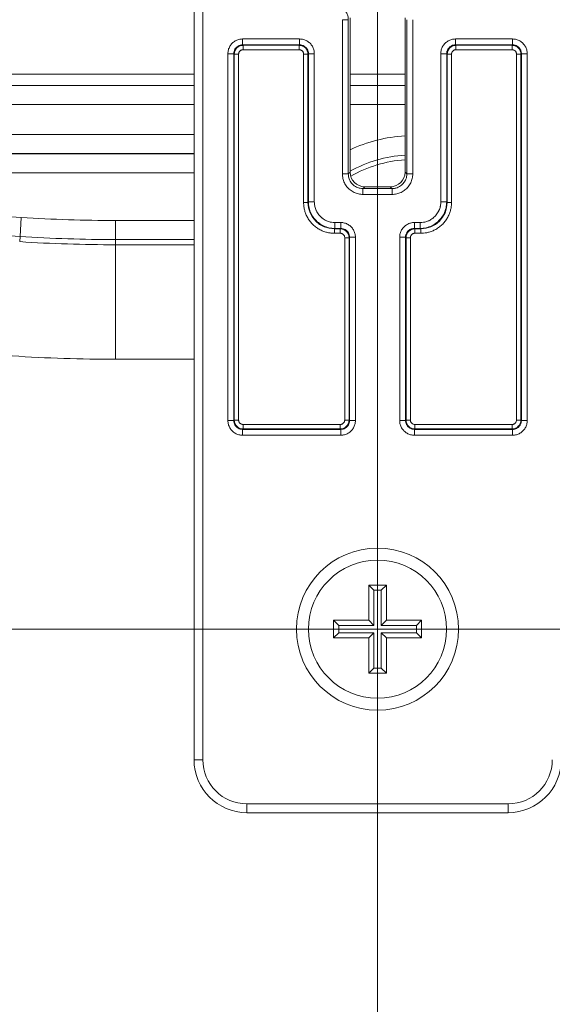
# Model space of a CAD drawing. Header units: inches. Extents: x 0.3 to 84.8, y 1.5 to 53.5.
# Tile 90 of 107: x 73.5 to 75.3, y 28.9 to 32.2. Entities that reach past the tile are written whole.
import ezdxf

# ---------------------------------------------------------------- set-up
doc = ezdxf.new("R2010")
doc.units = ezdxf.units.IN
doc.header["$LTSCALE"] = 2.5
doc.header["$MEASUREMENT"] = 0
doc.linetypes.add('CHAIN', pattern=[0.7087, 0.4724, -0.0591, 0.1181, -0.0591])
for name, color, linetype, lineweight in [('Center Mark (ANSI)', 7, 'Continuous', 9), ('Dimension (ANSI)', 7, 'Continuous', 9), ('Visible (ANSI)', 7, 'Continuous', 18), ('Visible Narrow (ANSI)', 7, 'Continuous', 5)]:
    doc.layers.add(name, color=color, linetype=linetype, lineweight=lineweight)
doc.styles.add('Note Text (ANSI)', font='arial.ttf')
doc.dimstyles.new('.XX', dxfattribs={"dimscale": 2.5, "dimtxt": 0.095, "dimasz": 0.125, "dimexe": 0.1875, "dimexo": 0.0625, "dimgap": 0.0625, "dimtad": 0, "dimtih": 1, "dimtoh": 1, "dimrnd": 1e-08, "dimzin": 0, "dimdsep": 46, "dimtxsty": 'Note Text (ANSI)', "dimblk": 'Filled-1', "dimcen": 0.09, "dimdle": 0.45, "dimclrd": 256, "dimclre": 256, "dimclrt": 256, "dimadec": 0, "dimazin": 1, "dimtfac": 1.263158, "dimtofl": 0, "dimtmove": 0, "dimatfit": 3, "dimfxl": 1, "dimtolj": 1, "dimtzin": 4, "dimlwd": -1, "dimlwe": -1, "dimarcsym": 0})

# ---------------------------------------------------------------- blocks, each defined once
blk = doc.blocks.new('Filled-1')
at = {"color": 0}
for p, q in [((0, 0), (-1, 0.25)), ((-1, 0.25), (-1, -0.25)), ((-1, 0), (0, 0)), ((-1, -0.25), (0, 0))]:
    blk.add_line(p, q, dxfattribs=at)
at = {"color": 0, "flags": 128}
blk.add_lwpolyline([(-1, -0.25), (0, 0), (-1, 0.25), (-1, -0.25)], dxfattribs=at)
at = {"color": 0}
blk.add_solid([(-1, -0.25), (0, 0), (-1, 0.25), (-1, -0.25)], dxfattribs=at)
blk = doc.blocks.new('*D51')
at = {"layer": 'Defpoints', "color": 0, "transparency": 16777216}
for p in [(69.1069, 30.1656), (69.1069, 22.5406), (78.5675, 22.5406)]:
    blk.add_point(p, dxfattribs=at)
at = {"layer": 'Dimension (ANSI)', "transparency": 16777216}
for p, q in [((69.2632, 30.1656), (79.0362, 30.1656)), ((78.5675, 29.8531), (78.5675, 26.6307)), ((78.5675, 22.8531), (78.5675, 26.0755)), ((69.2632, 22.5406), (79.0362, 22.5406))]:
    blk.add_line(p, q, dxfattribs=at)
at = {"layer": 'Dimension (ANSI)', "transparency": 16777216, "xscale": 0.3125, "yscale": 0.3125, "zscale": 0.3125}
for p, rotation in [((78.5675, 30.1656), 90), ((78.5675, 22.5406), 270)]:
    blk.add_blockref('Filled-1', p, dxfattribs=dict(at, rotation=rotation))
at = {"layer": 'Dimension (ANSI)', "transparency": 16777216, "insert": (78.26, 26.4744), "char_height": 0.2375, "attachment_point": 1, "style": 'Note Text (ANSI)'}
blk.add_mtext('\\A1;7.63', dxfattribs=at)
blk = doc.blocks.new('*D52')
at = {"layer": 'Defpoints', "color": 0, "transparency": 16777216}
for p in [(74.7319, 33.6459), (69.1069, 20.0209), (74.7319, 20.0209)]:
    blk.add_point(p, dxfattribs=at)
at = {"layer": 'Dimension (ANSI)', "transparency": 16777216}
for p, q in [((69.1069, 20.1772), (69.1069, 34.1147)), ((74.7319, 20.1772), (74.7319, 34.1147)), ((69.4194, 33.6459), (71.4547, 33.6459)), ((74.4194, 33.6459), (72.3841, 33.6459))]:
    blk.add_line(p, q, dxfattribs=at)
at = {"layer": 'Dimension (ANSI)', "transparency": 16777216, "xscale": 0.3125, "yscale": 0.3125, "zscale": 0.3125, "rotation": 180}
blk.add_blockref('Filled-1', (69.1069, 33.6459), dxfattribs=at)
at = {"layer": 'Dimension (ANSI)', "transparency": 16777216, "xscale": 0.3125, "yscale": 0.3125, "zscale": 0.3125}
blk.add_blockref('Filled-1', (74.7319, 33.6459), dxfattribs=at)
at = {"layer": 'Dimension (ANSI)', "transparency": 16777216, "insert": (71.611, 33.7672), "char_height": 0.2375, "attachment_point": 1, "style": 'Note Text (ANSI)'}
blk.add_mtext('\\A1;5.63', dxfattribs=at)
blk = doc.blocks.new('*D53')
at = {"layer": 'Defpoints', "color": 0, "transparency": 16777216}
for p in [(68.6073, 32.3656), (68.6073, 20.3406), (80.6698, 20.3406)]:
    blk.add_point(p, dxfattribs=at)
at = {"layer": 'Dimension (ANSI)', "transparency": 16777216}
for p, q in [((68.7635, 32.3656), (81.1385, 32.3656)), ((80.6698, 32.0531), (80.6698, 28.0394)), ((80.6698, 20.6531), (80.6698, 27.4842)), ((68.7635, 20.3406), (81.1385, 20.3406))]:
    blk.add_line(p, q, dxfattribs=at)
at = {"layer": 'Dimension (ANSI)', "transparency": 16777216, "xscale": 0.3125, "yscale": 0.3125, "zscale": 0.3125}
for p, rotation in [((80.6698, 32.3656), 90), ((80.6698, 20.3406), 270)]:
    blk.add_blockref('Filled-1', p, dxfattribs=dict(at, rotation=rotation))
at = {"layer": 'Dimension (ANSI)', "transparency": 16777216, "insert": (80.2802, 27.8831), "char_height": 0.2375, "attachment_point": 1, "style": 'Note Text (ANSI)'}
blk.add_mtext('\\A1;12.03', dxfattribs=at)

msp = doc.modelspace()

# ---------------------------------------------------------------- linework, layer by layer
at = {"layer": 'Center Mark (ANSI)', "linetype": 'CHAIN', "ltscale": 0.219338}
for p, q in [((74.7319, 30.6593), (74.7319, 29.6718)), ((75.2257, 30.1656), (74.2382, 30.1656))]:
    msp.add_line(p, q, dxfattribs=at)
at = {"layer": 'Visible (ANSI)'}
for p, q in [((74.1069, 32.6106), (74.1069, 29.7206)), ((74.6385, 31.7221), (74.6385, 32.2471)), ((74.8254, 32.2471), (74.8254, 31.7221)), ((69.7319, 32.0556), (74.1069, 32.0556)), ((74.6385, 32.0556), (74.8254, 32.0556)), ((74.7754, 31.6721), (74.6885, 31.6721)), ((74.7019, 30.3156), (74.7619, 30.3156)), ((74.7019, 30.1956), (74.7019, 30.3156)), ((74.7019, 30.3156), (74.7196, 30.2979)), ((74.7443, 30.2979), (74.7619, 30.3156)), ((74.7619, 30.3156), (74.7619, 30.1956)), ((74.7196, 30.2979), (74.7196, 30.1779)), ((74.7443, 30.2979), (74.7196, 30.2979)), ((74.7443, 30.1779), (74.7443, 30.2979)), ((74.5819, 30.1356), (74.5819, 30.1956)), ((74.5819, 30.1956), (74.7019, 30.1956)), ((74.5996, 30.1779), (74.5819, 30.1956)), ((74.7196, 30.1779), (74.5996, 30.1779)), ((74.5996, 30.1532), (74.5996, 30.1779)), ((74.7196, 30.1779), (74.7019, 30.1956)), ((74.7619, 30.1956), (74.7443, 30.1779)), ((74.8643, 30.1779), (74.7443, 30.1779)), ((74.7619, 30.1956), (74.8819, 30.1956)), ((74.8819, 30.1956), (74.8643, 30.1779)), ((74.8643, 30.1779), (74.8643, 30.1532)), ((74.8819, 30.1956), (74.8819, 30.1356)), ((74.5819, 30.1356), (74.5996, 30.1532)), ((74.5996, 30.1532), (74.7196, 30.1532)), ((74.7196, 30.1532), (74.7019, 30.1356)), ((74.7196, 30.1532), (74.7196, 30.0332)), ((74.7443, 30.0332), (74.7443, 30.1532)), ((74.7443, 30.1532), (74.7619, 30.1356)), ((74.7443, 30.1532), (74.8643, 30.1532)), ((74.8643, 30.1532), (74.8819, 30.1356)), ((74.7019, 30.1356), (74.5819, 30.1356)), ((74.7019, 30.0156), (74.7019, 30.1356)), ((74.8819, 30.1356), (74.7619, 30.1356)), ((74.7619, 30.1356), (74.7619, 30.0156)), ((74.7196, 30.0332), (74.7019, 30.0156)), ((74.7619, 30.0156), (74.7019, 30.0156)), ((74.7443, 30.0332), (74.7196, 30.0332)), ((74.7619, 30.0156), (74.7443, 30.0332)), ((74.2869, 29.5406), (75.1769, 29.5406))]:
    msp.add_line(p, q, dxfattribs=at)
for radius in [0.2759, 0.235]:
    msp.add_circle((74.7319, 30.1656), radius, dxfattribs=at)
for centre, start, end in [((74.2869, 29.7206), 180, 270), ((75.1769, 29.7206), 270, 0)]:
    msp.add_arc(centre, 0.18, start, end, dxfattribs=at)
for centre, major_axis in [((74.6885, 31.7221), (-0.0354, -0.0354)), ((74.7754, 31.7221), (0.0354, -0.0354))]:
    msp.add_ellipse(centre, major_axis=major_axis, ratio=0.999695, start_param=5.497939, end_param=7.068431, dxfattribs=at)
at = {"layer": 'Visible Narrow (ANSI)'}
for p, q in [((74.1369, 32.6106), (74.1369, 29.7206)), ((74.6123, 31.7159), (74.6123, 32.2409)), ((74.6323, 32.2409), (74.6123, 32.2409)), ((74.6323, 31.7159), (74.6323, 32.2409)), ((74.8316, 32.2409), (74.8316, 31.7159)), ((74.8516, 32.2409), (74.8516, 31.7159)), ((74.2723, 32.1752), (74.4666, 32.1752)), ((74.2723, 32.1552), (74.2723, 32.1752)), ((74.2723, 32.1552), (74.4666, 32.1552)), ((74.2723, 32.1552), (74.2738, 32.1536)), ((74.4666, 32.1552), (74.465, 32.1536)), ((74.4666, 32.1552), (74.4666, 32.1752)), ((74.9973, 32.1752), (75.1916, 32.1752)), ((74.9973, 32.1552), (74.9973, 32.1752)), ((74.9973, 32.1552), (75.1916, 32.1552)), ((74.9988, 32.1536), (74.9973, 32.1552)), ((75.19, 32.1536), (75.1916, 32.1552)), ((75.1916, 32.1552), (75.1916, 32.1752)), ((74.2223, 30.8759), (74.2223, 32.1252)), ((74.2423, 32.1252), (74.2223, 32.1252)), ((74.2423, 30.8759), (74.2423, 32.1252)), ((74.2423, 32.1252), (74.2439, 32.1236)), ((74.2439, 30.8775), (74.2439, 32.1236)), ((74.2589, 32.1236), (74.2439, 32.1236)), ((74.2589, 30.8775), (74.2589, 32.1236)), ((74.2738, 32.1536), (74.465, 32.1536)), ((74.2738, 32.1386), (74.2738, 32.1536)), ((74.2738, 32.1386), (74.465, 32.1386)), ((74.465, 32.1386), (74.465, 32.1536)), ((74.48, 32.1236), (74.495, 32.1236)), ((74.48, 32.1236), (74.48, 31.6186)), ((74.4966, 32.1252), (74.495, 32.1236)), ((74.495, 32.1236), (74.495, 31.6186)), ((74.4966, 32.1252), (74.5166, 32.1252)), ((74.4966, 32.1252), (74.4966, 31.6202)), ((74.5166, 32.1252), (74.5166, 31.6202)), ((74.9473, 31.6202), (74.9473, 32.1252)), ((74.9673, 32.1252), (74.9473, 32.1252)), ((74.9673, 31.6202), (74.9673, 32.1252)), ((74.9689, 32.1236), (74.9673, 32.1252)), ((74.9689, 31.6186), (74.9689, 32.1236)), ((74.9839, 32.1236), (74.9689, 32.1236)), ((74.9839, 31.6186), (74.9839, 32.1236)), ((74.9988, 32.1536), (75.19, 32.1536)), ((74.9988, 32.1386), (74.9988, 32.1536)), ((74.9988, 32.1386), (75.19, 32.1386)), ((75.19, 32.1386), (75.19, 32.1536)), ((75.205, 32.1236), (75.205, 30.8775)), ((75.205, 32.1236), (75.22, 32.1236)), ((75.22, 32.1236), (75.2216, 32.1252)), ((75.22, 32.1236), (75.22, 30.8775)), ((75.2216, 32.1252), (75.2416, 32.1252)), ((75.2216, 32.1252), (75.2216, 30.8759)), ((75.2416, 32.1252), (75.2416, 30.8759)), ((69.7319, 32.017), (74.1069, 32.017)), ((74.6385, 32.017), (74.8254, 32.017)), ((69.7319, 31.9523), (74.1069, 31.9523)), ((74.6385, 31.9523), (74.8254, 31.9523)), ((74.1069, 31.85), (69.7319, 31.85)), ((74.1069, 31.785), (69.7319, 31.785)), ((69.7319, 31.784), (74.1069, 31.784)), ((69.7319, 31.719), (74.1069, 31.719)), ((74.6385, 31.7221), (74.6323, 31.7159)), ((74.8254, 31.7221), (74.8316, 31.7159)), ((74.6323, 31.7159), (74.6123, 31.7159)), ((74.6126, 31.7091), (74.6126, 31.7091)), ((74.8316, 31.7159), (74.8516, 31.7159)), ((74.6885, 31.6721), (74.6823, 31.6659)), ((74.7816, 31.6659), (74.6823, 31.6659)), ((74.6823, 31.6659), (74.6823, 31.6459)), ((74.7754, 31.6721), (74.7816, 31.6659)), ((74.7816, 31.6659), (74.7816, 31.6459)), ((74.48, 31.6186), (74.495, 31.6186)), ((74.495, 31.6186), (74.4966, 31.6202)), ((74.4966, 31.6202), (74.5166, 31.6202)), ((74.7816, 31.6459), (74.6823, 31.6459)), ((74.9673, 31.6202), (74.9473, 31.6202)), ((74.9673, 31.6202), (74.9689, 31.6186)), ((74.9839, 31.6186), (74.9689, 31.6186)), ((73.5188, 31.5676), (73.5145, 31.5028)), ((74.1069, 31.5572), (73.8397, 31.5572)), ((73.8397, 31.5572), (73.8397, 31.4922)), ((74.585, 31.5286), (74.5866, 31.5302)), ((74.585, 31.5286), (74.605, 31.5286)), ((74.585, 31.5136), (74.585, 31.5286)), ((74.5866, 31.5502), (74.6066, 31.5502)), ((74.5866, 31.5302), (74.5866, 31.5502)), ((74.5866, 31.5302), (74.6066, 31.5302)), ((74.6066, 31.5302), (74.605, 31.5286)), ((74.605, 31.5136), (74.605, 31.5286)), ((74.6066, 31.5302), (74.6066, 31.5502)), ((74.8517, 31.5499), (74.8517, 31.5499)), ((74.8573, 31.5502), (74.8773, 31.5502)), ((74.8573, 31.5302), (74.8573, 31.5502)), ((74.8573, 31.5302), (74.8773, 31.5302)), ((74.8588, 31.5286), (74.8573, 31.5302)), ((74.8588, 31.5286), (74.8789, 31.5286)), ((74.8588, 31.5136), (74.8588, 31.5286)), ((74.8773, 31.5302), (74.8773, 31.5502)), ((74.8773, 31.5302), (74.8789, 31.5286)), ((74.8789, 31.5136), (74.8789, 31.5286)), ((73.5145, 31.5028), (73.5134, 31.4851)), ((74.1069, 31.4922), (73.8397, 31.4922)), ((73.8397, 31.4922), (73.8397, 31.4745)), ((74.585, 31.5136), (74.605, 31.5136)), ((74.62, 31.4986), (74.62, 30.8775)), ((74.62, 31.4986), (74.635, 31.4986)), ((74.6366, 31.5002), (74.635, 31.4986)), ((74.635, 31.4986), (74.635, 30.8775)), ((74.6366, 31.5002), (74.6566, 31.5002)), ((74.6366, 31.5002), (74.6366, 30.8759)), ((74.6566, 31.5002), (74.6566, 30.8759)), ((74.8073, 30.8759), (74.8073, 31.5002)), ((74.8273, 31.5002), (74.8073, 31.5002)), ((74.8273, 30.8759), (74.8273, 31.5002)), ((74.8289, 31.4986), (74.8273, 31.5002)), ((74.8289, 30.8775), (74.8289, 31.4986)), ((74.8439, 31.4986), (74.8289, 31.4986)), ((74.8439, 30.8775), (74.8439, 31.4986)), ((74.8588, 31.5136), (74.8789, 31.5136)), ((74.1069, 31.4745), (73.8397, 31.4745)), ((73.8397, 31.4745), (73.8397, 31.0845)), ((74.1069, 31.0845), (73.8397, 31.0845)), ((74.2423, 30.8759), (74.2223, 30.8759)), ((74.2423, 30.8759), (74.2439, 30.8775)), ((74.2589, 30.8775), (74.2439, 30.8775)), ((74.2723, 30.8459), (74.2738, 30.8475)), ((74.605, 30.8625), (74.2738, 30.8625)), ((74.2738, 30.8625), (74.2738, 30.8475)), ((74.605, 30.8475), (74.2738, 30.8475)), ((74.605, 30.8625), (74.605, 30.8475)), ((74.6066, 30.8459), (74.605, 30.8475)), ((74.62, 30.8775), (74.635, 30.8775)), ((74.6366, 30.8759), (74.635, 30.8775)), ((74.6366, 30.8759), (74.6566, 30.8759)), ((74.8273, 30.8759), (74.8073, 30.8759)), ((74.8289, 30.8775), (74.8273, 30.8759)), ((74.8439, 30.8775), (74.8289, 30.8775)), ((74.8588, 30.8475), (74.8573, 30.8459)), ((75.19, 30.8625), (74.8588, 30.8625)), ((74.8588, 30.8625), (74.8588, 30.8475)), ((75.19, 30.8475), (74.8588, 30.8475)), ((75.19, 30.8625), (75.19, 30.8475)), ((75.19, 30.8475), (75.1916, 30.8459)), ((75.205, 30.8775), (75.22, 30.8775)), ((75.22, 30.8775), (75.2216, 30.8759)), ((75.2216, 30.8759), (75.2416, 30.8759)), ((74.6066, 30.8459), (74.2723, 30.8459)), ((74.2723, 30.8459), (74.2723, 30.8259)), ((74.6066, 30.8259), (74.2723, 30.8259)), ((74.6066, 30.8459), (74.6066, 30.8259)), ((75.1916, 30.8459), (74.8573, 30.8459)), ((74.8573, 30.8459), (74.8573, 30.8259)), ((75.1916, 30.8259), (74.8573, 30.8259)), ((75.1916, 30.8459), (75.1916, 30.8259)), ((74.1069, 29.7206), (74.1369, 29.7206)), ((74.2869, 29.5706), (75.1769, 29.5706)), ((74.2869, 29.5406), (74.2869, 29.5706)), ((75.1769, 29.5406), (75.1769, 29.5706))]:
    msp.add_line(p, q, dxfattribs=at)
for centre, radius, start, end in [((74.8517, 31.3451), 0.5005, 93.0125, 115.2122), ((74.8517, 31.3451), 0.4355, 93.4626, 119.3106), ((74.8517, 31.3451), 0.4194, 93.5956, 120.2092), ((71.9194, 7.0243), 24.5954, 86.27168, 93.72832), ((71.9194, 7.0243), 24.5304, 86.27168, 93.72832), ((73.8397, 36.4931), 4.9359, 266.2717, 270), ((73.8397, 36.4931), 5.0186, 266.2717, 270), ((73.8397, 36.4931), 5.0009, 266.2717, 270), ((73.8397, 36.4931), 5.4085, 266.2717, 270), ((74.2869, 29.7206), 0.15, 180, 270), ((75.1769, 29.7206), 0.15, 270, 0)]:
    msp.add_arc(centre, radius, start, end, dxfattribs=at)
for centre, major_axis, ratio, start_param, end_param in [((74.2739, 32.1236), (0.0212, 0.0212), 0.999924, 0.785497, 2.356096), ((74.465, 32.1236), (0.0212, -0.0212), 0.999924, 0.785497, 2.356096), ((74.9989, 32.1236), (0.0212, 0.0212), 0.999924, 0.785497, 2.356096), ((75.19, 32.1236), (0.0212, -0.0212), 0.999924, 0.785497, 2.356096), ((74.585, 31.6187), (0.0637, 0.0637), 0.999594, 2.356353, 3.926845), ((74.8788, 31.6187), (0.0637, -0.0637), 0.999594, 5.497937, 7.068429), ((74.605, 31.4986), (0.0212, -0.0212), 0.999924, 0.785497, 2.356096), ((74.8589, 31.4986), (0.0212, 0.0212), 0.999924, 0.785497, 2.356096), ((74.2739, 30.8775), (-0.0212, 0.0212), 0.999924, 0.785497, 2.356096), ((74.605, 30.8775), (-0.0212, -0.0212), 0.999924, 0.785497, 2.356096), ((74.8589, 30.8775), (-0.0212, 0.0212), 0.999924, 0.785497, 2.356096), ((75.19, 30.8775), (-0.0212, -0.0212), 0.999924, 0.785497, 2.356096)]:
    msp.add_ellipse(centre, major_axis=major_axis, ratio=ratio, start_param=start_param, end_param=end_param, dxfattribs=at)
for points in [[(74.6323, 32.2409), (74.6323, 32.2453), (74.6311, 32.254), (74.6261, 32.2662), (74.618, 32.2767), (74.6076, 32.2847), (74.5954, 32.2898), (74.5866, 32.2909), (74.5823, 32.2909)], [(74.2223, 32.1252), (74.2223, 32.1297), (74.2234, 32.1382), (74.2285, 32.1505), (74.2365, 32.161), (74.2469, 32.169), (74.2592, 32.1741), (74.2678, 32.1752), (74.2723, 32.1752)], [(74.2423, 32.1252), (74.2423, 32.1278), (74.243, 32.1331), (74.246, 32.1404), (74.2508, 32.1467), (74.2571, 32.1515), (74.2644, 32.1545), (74.2696, 32.1552), (74.2723, 32.1552)], [(74.4666, 32.1752), (74.471, 32.1752), (74.4796, 32.1741), (74.4919, 32.169), (74.5023, 32.161), (74.5104, 32.1505), (74.5154, 32.1383), (74.5166, 32.1297), (74.5166, 32.1252)], [(74.4666, 32.1552), (74.4692, 32.1552), (74.4744, 32.1545), (74.4818, 32.1515), (74.488, 32.1467), (74.4929, 32.1404), (74.4959, 32.1331), (74.4966, 32.1278), (74.4966, 32.1252)], [(74.9473, 32.1252), (74.9473, 32.1297), (74.9484, 32.1383), (74.9535, 32.1506), (74.9616, 32.161), (74.972, 32.169), (74.9843, 32.1741), (74.9928, 32.1752), (74.9973, 32.1752)], [(75.1916, 32.1752), (75.1961, 32.1752), (75.2047, 32.1741), (75.2169, 32.169), (75.2274, 32.1609), (75.2354, 32.1505), (75.2405, 32.1382), (75.2416, 32.1297), (75.2416, 32.1252)], [(74.6823, 31.6459), (74.677, 31.6459), (74.6667, 31.6471), (74.6516, 31.6523), (74.6383, 31.6607), (74.6271, 31.6719), (74.6187, 31.6853), (74.6134, 31.7004), (74.6123, 31.7106), (74.6123, 31.7159)], [(74.8516, 31.7159), (74.8516, 31.7106), (74.8504, 31.7003), (74.8452, 31.6853), (74.8368, 31.6719), (74.8256, 31.6607), (74.8122, 31.6523), (74.7971, 31.647), (74.7868, 31.6459), (74.7816, 31.6459)], [(74.48, 31.6186), (74.48, 31.616), (74.4802, 31.6102), (74.4815, 31.5997), (74.4843, 31.5879), (74.489, 31.5754), (74.4957, 31.5628), (74.5044, 31.5508), (74.5149, 31.54), (74.5268, 31.5308), (74.5395, 31.5236), (74.5524, 31.5185), (74.5647, 31.5154), (74.5759, 31.5139), (74.5821, 31.5136), (74.585, 31.5136)], [(74.4966, 31.6202), (74.4966, 31.6135), (74.4981, 31.6), (74.5048, 31.5808), (74.5156, 31.5636), (74.53, 31.5493), (74.5472, 31.5384), (74.5664, 31.5317), (74.5798, 31.5302), (74.5866, 31.5302)], [(74.8773, 31.5302), (74.884, 31.5302), (74.8975, 31.5317), (74.9167, 31.5384), (74.9339, 31.5493), (74.9482, 31.5636), (74.959, 31.5808), (74.9658, 31.6), (74.9673, 31.6135), (74.9673, 31.6202)], [(74.8789, 31.5136), (74.8817, 31.5136), (74.8879, 31.5139), (74.899, 31.5154), (74.9112, 31.5184), (74.9239, 31.5234), (74.9366, 31.5305), (74.9485, 31.5395), (74.959, 31.5503), (74.9679, 31.5623), (74.9747, 31.575), (74.9794, 31.5876), (74.9823, 31.5996), (74.9837, 31.6102), (74.9839, 31.616), (74.9839, 31.6186)], [(74.6066, 31.5502), (74.611, 31.5502), (74.6196, 31.5491), (74.6319, 31.544), (74.6423, 31.536), (74.6504, 31.5255), (74.6554, 31.5133), (74.6566, 31.5047), (74.6566, 31.5002)], [(74.6066, 31.5302), (74.6092, 31.5302), (74.6144, 31.5295), (74.6218, 31.5265), (74.628, 31.5217), (74.6329, 31.5154), (74.6359, 31.5081), (74.6366, 31.5028), (74.6366, 31.5002)], [(74.8073, 31.5002), (74.8073, 31.5047), (74.8084, 31.5133), (74.8135, 31.5256), (74.8216, 31.536), (74.832, 31.544), (74.8443, 31.5491), (74.8528, 31.5502), (74.8573, 31.5502)], [(74.2723, 30.8259), (74.2678, 30.8259), (74.2593, 30.827), (74.247, 30.8321), (74.2365, 30.8401), (74.2285, 30.8506), (74.2234, 30.8628), (74.2223, 30.8714), (74.2223, 30.8759)], [(74.2723, 30.8459), (74.2696, 30.8459), (74.2644, 30.8466), (74.2571, 30.8496), (74.2508, 30.8544), (74.246, 30.8607), (74.243, 30.868), (74.2423, 30.8733), (74.2423, 30.8759)], [(74.6566, 30.8759), (74.6566, 30.8715), (74.6554, 30.8629), (74.6504, 30.8506), (74.6424, 30.8402), (74.6319, 30.8321), (74.6197, 30.8271), (74.6111, 30.8259), (74.6066, 30.8259)], [(74.6366, 30.8759), (74.6366, 30.8733), (74.6359, 30.868), (74.6329, 30.8607), (74.628, 30.8544), (74.6218, 30.8496), (74.6145, 30.8466), (74.6092, 30.8459), (74.6066, 30.8459)], [(74.8573, 30.8259), (74.8528, 30.8259), (74.8442, 30.8271), (74.8319, 30.8321), (74.8215, 30.8402), (74.8135, 30.8506), (74.8084, 30.8629), (74.8073, 30.8715), (74.8073, 30.8759)], [(75.2416, 30.8759), (75.2416, 30.8714), (75.2404, 30.8628), (75.2354, 30.8506), (75.2273, 30.8401), (75.2169, 30.8321), (75.2046, 30.827), (75.196, 30.8259), (75.1916, 30.8259)]]:
    msp.add_open_spline(points, degree=3, dxfattribs=at)
for points, knots in [([(74.9673, 32.1252), (74.9673, 32.1255), (74.9673, 32.1258), (74.9674, 32.1285), (74.9677, 32.1308), (74.9684, 32.1335), (74.9686, 32.1341), (74.9694, 32.1366), (74.9703, 32.1384), (74.9717, 32.1409), (74.9721, 32.1416), (74.9736, 32.1438), (74.9748, 32.1452), (74.9768, 32.1472), (74.9776, 32.1479), (74.9796, 32.1495), (74.9809, 32.1504), (74.9834, 32.1519), (74.9846, 32.1524), (74.987, 32.1534), (74.9883, 32.1539), (74.991, 32.1546), (74.9926, 32.1549), (74.9952, 32.1552), (74.9962, 32.1552), (74.9973, 32.1552)], [0, 0, 0, 0, 0.019513, 0.019513, 0.166667, 0.166667, 0.202349, 0.202349, 0.333333, 0.333333, 0.385048, 0.385048, 0.5, 0.5, 0.56788, 0.56788, 0.666667, 0.666667, 0.750401, 0.750401, 0.833333, 0.833333, 0.933539, 0.933539, 1, 1, 1, 1]), ([(75.1916, 32.1552), (75.1919, 32.1552), (75.1922, 32.1552), (75.1948, 32.1551), (75.1971, 32.1548), (75.1999, 32.1541), (75.2004, 32.1539), (75.2029, 32.1531), (75.2048, 32.1522), (75.2073, 32.1508), (75.208, 32.1504), (75.2101, 32.1489), (75.2115, 32.1477), (75.2136, 32.1457), (75.2143, 32.1449), (75.2159, 32.1428), (75.2168, 32.1416), (75.2182, 32.1391), (75.2188, 32.1379), (75.2198, 32.1355), (75.2202, 32.1342), (75.221, 32.1315), (75.2213, 32.1299), (75.2215, 32.1273), (75.2216, 32.1263), (75.2216, 32.1252)], [0, 0, 0, 0, 0.019513, 0.019513, 0.166667, 0.166667, 0.202349, 0.202349, 0.333333, 0.333333, 0.385048, 0.385048, 0.5, 0.5, 0.56788, 0.56788, 0.666667, 0.666667, 0.750401, 0.750401, 0.833333, 0.833333, 0.933539, 0.933539, 1, 1, 1, 1]), ([(74.2589, 32.1236), (74.2589, 32.1244), (74.2589, 32.1251), (74.2591, 32.1266), (74.2593, 32.1274), (74.2598, 32.129), (74.2601, 32.1298), (74.2609, 32.1312), (74.2612, 32.1318), (74.2622, 32.1332), (74.2629, 32.134), (74.2641, 32.135), (74.2645, 32.1354), (74.2659, 32.1364), (74.2669, 32.137), (74.2684, 32.1376), (74.2688, 32.1378), (74.2705, 32.1383), (74.2716, 32.1385), (74.2732, 32.1386), (74.2735, 32.1386), (74.2738, 32.1386)], [0.0000001, 0.0000001, 0.0000001, 0.0000001, 0.0926788, 0.0926788, 0.2000001, 0.2000001, 0.3105238, 0.3105238, 0.4000001, 0.4000001, 0.5257881, 0.5257881, 0.6000001, 0.6000001, 0.7409586, 0.7409586, 0.8, 0.8, 0.9581218, 0.9581218, 1, 1, 1, 1]), ([(74.465, 32.1386), (74.4657, 32.1386), (74.4664, 32.1386), (74.4679, 32.1384), (74.4687, 32.1382), (74.4703, 32.1377), (74.4711, 32.1374), (74.4725, 32.1366), (74.4732, 32.1362), (74.4746, 32.1352), (74.4753, 32.1346), (74.4764, 32.1334), (74.4768, 32.1329), (74.4778, 32.1315), (74.4784, 32.1305), (74.479, 32.1291), (74.4792, 32.1287), (74.4797, 32.127), (74.4799, 32.1259), (74.48, 32.1243), (74.48, 32.124), (74.48, 32.1236)], [0.0000001, 0.0000001, 0.0000001, 0.0000001, 0.0926788, 0.0926788, 0.2000001, 0.2000001, 0.3105238, 0.3105238, 0.4000001, 0.4000001, 0.5257881, 0.5257881, 0.6000001, 0.6000001, 0.7409586, 0.7409586, 0.8, 0.8, 0.9581218, 0.9581218, 1, 1, 1, 1]), ([(74.9839, 32.1236), (74.9839, 32.124), (74.9839, 32.1243), (74.984, 32.1259), (74.9842, 32.127), (74.9847, 32.1287), (74.9849, 32.1291), (74.9855, 32.1305), (74.9861, 32.1315), (74.9871, 32.1329), (74.9874, 32.1334), (74.9885, 32.1346), (74.9893, 32.1352), (74.9907, 32.1362), (74.9913, 32.1366), (74.9927, 32.1374), (74.9935, 32.1377), (74.9951, 32.1382), (74.9959, 32.1384), (74.9974, 32.1386), (74.9981, 32.1386), (74.9988, 32.1386)], [0.0000002, 0.0000002, 0.0000002, 0.0000002, 0.0418782, 0.0418782, 0.2000001, 0.2000001, 0.2590416, 0.2590416, 0.4000001, 0.4000001, 0.474212, 0.474212, 0.6000001, 0.6000001, 0.6894765, 0.6894765, 0.8, 0.8, 0.907321, 0.907321, 1, 1, 1, 1]), ([(75.19, 32.1386), (75.1903, 32.1386), (75.1907, 32.1386), (75.1922, 32.1385), (75.1934, 32.1383), (75.195, 32.1378), (75.1955, 32.1376), (75.1969, 32.137), (75.1979, 32.1364), (75.1993, 32.1354), (75.1998, 32.135), (75.2009, 32.134), (75.2016, 32.1332), (75.2026, 32.1318), (75.203, 32.1312), (75.2037, 32.1298), (75.2041, 32.129), (75.2046, 32.1274), (75.2047, 32.1266), (75.205, 32.1251), (75.205, 32.1244), (75.205, 32.1236)], [0.0000002, 0.0000002, 0.0000002, 0.0000002, 0.0418782, 0.0418782, 0.2000001, 0.2000001, 0.2590416, 0.2590416, 0.4000001, 0.4000001, 0.474212, 0.474212, 0.6000001, 0.6000001, 0.6894765, 0.6894765, 0.8, 0.8, 0.907321, 0.907321, 1, 1, 1, 1]), ([(74.6823, 31.6659), (74.6805, 31.6659), (74.6787, 31.666), (74.6744, 31.6665), (74.6718, 31.6669), (74.6676, 31.6681), (74.6659, 31.6686), (74.6618, 31.6702), (74.6595, 31.6713), (74.6557, 31.6735), (74.6542, 31.6745), (74.6507, 31.6771), (74.6487, 31.6787), (74.6456, 31.6818), (74.6444, 31.6832), (74.6417, 31.6866), (74.6402, 31.6887), (74.6381, 31.6925), (74.6372, 31.6941), (74.6355, 31.6981), (74.6346, 31.7005), (74.6335, 31.7047), (74.6331, 31.7065), (74.6325, 31.7108), (74.6323, 31.7134), (74.6323, 31.7159)], [0, 0, 0, 0, 0.067956, 0.067956, 0.166667, 0.166667, 0.235231, 0.235231, 0.333333, 0.333333, 0.401886, 0.401886, 0.5, 0.5, 0.568958, 0.568958, 0.666667, 0.666667, 0.735608, 0.735608, 0.833333, 0.833333, 0.902815, 0.902815, 1, 1, 1, 1]), ([(74.8316, 31.7159), (74.8316, 31.7141), (74.8315, 31.7123), (74.831, 31.708), (74.8306, 31.7055), (74.8294, 31.7012), (74.8289, 31.6995), (74.8273, 31.6954), (74.8262, 31.6931), (74.824, 31.6893), (74.823, 31.6878), (74.8204, 31.6843), (74.8188, 31.6824), (74.8157, 31.6793), (74.8143, 31.6781), (74.8109, 31.6753), (74.8088, 31.6739), (74.805, 31.6717), (74.8034, 31.6709), (74.7994, 31.6691), (74.797, 31.6683), (74.7927, 31.6671), (74.791, 31.6668), (74.7867, 31.6661), (74.7841, 31.6659), (74.7816, 31.6659)], [0, 0, 0, 0, 0.067956, 0.067956, 0.166667, 0.166667, 0.235231, 0.235231, 0.333333, 0.333333, 0.401886, 0.401886, 0.5, 0.5, 0.568958, 0.568958, 0.666667, 0.666667, 0.735608, 0.735608, 0.833333, 0.833333, 0.902815, 0.902815, 1, 1, 1, 1]), ([(74.5166, 31.6202), (74.5166, 31.6158), (74.517, 31.6115), (74.5178, 31.6073), (74.5179, 31.6064), (74.5181, 31.6056), (74.5183, 31.6047), (74.5194, 31.6), (74.521, 31.5954), (74.523, 31.591), (74.5231, 31.5906), (74.5233, 31.5902), (74.5235, 31.5899), (74.5258, 31.5851), (74.5286, 31.5807), (74.5319, 31.5766), (74.5351, 31.5725), (74.5389, 31.5687), (74.543, 31.5655), (74.5434, 31.5651), (74.5438, 31.5648), (74.5442, 31.5645), (74.548, 31.5616), (74.552, 31.5592), (74.5562, 31.5571), (74.5572, 31.5567), (74.5581, 31.5563), (74.559, 31.5559), (74.5629, 31.5542), (74.567, 31.5529), (74.5711, 31.552), (74.5725, 31.5516), (74.574, 31.5513), (74.5754, 31.5511), (74.5791, 31.5505), (74.5828, 31.5502), (74.5866, 31.5502)], [0, 0, 0, 0, 0.118147, 0.118147, 0.118147, 0.142857, 0.142857, 0.142857, 0.274233, 0.274233, 0.274233, 0.285714, 0.285714, 0.285714, 0.428571, 0.428571, 0.428571, 0.571429, 0.571429, 0.571429, 0.585851, 0.585851, 0.585851, 0.714286, 0.714286, 0.714286, 0.741677, 0.741677, 0.741677, 0.857143, 0.857143, 0.857143, 0.898014, 0.898014, 0.898014, 1, 1, 1, 1]), ([(74.8773, 31.5502), (74.8811, 31.5502), (74.8848, 31.5505), (74.8884, 31.5511), (74.8899, 31.5513), (74.8913, 31.5516), (74.8928, 31.552), (74.8969, 31.5529), (74.901, 31.5542), (74.9049, 31.5559), (74.9058, 31.5563), (74.9067, 31.5567), (74.9076, 31.5571), (74.9119, 31.5592), (74.9159, 31.5616), (74.9197, 31.5645), (74.9201, 31.5648), (74.9205, 31.5651), (74.9209, 31.5655), (74.925, 31.5687), (74.9287, 31.5724), (74.9319, 31.5764), (74.9352, 31.5806), (74.9381, 31.5851), (74.9404, 31.5899), (74.9405, 31.5902), (74.9407, 31.5906), (74.9409, 31.591), (74.9429, 31.5954), (74.9445, 31.6), (74.9455, 31.6047), (74.9457, 31.6056), (74.9459, 31.6064), (74.9461, 31.6073), (74.9469, 31.6115), (74.9473, 31.6158), (74.9473, 31.6202)], [0, 0, 0, 0, 0.101986, 0.101986, 0.101986, 0.142857, 0.142857, 0.142857, 0.258323, 0.258323, 0.258323, 0.285714, 0.285714, 0.285714, 0.414149, 0.414149, 0.414149, 0.428571, 0.428571, 0.428571, 0.569978, 0.569978, 0.569978, 0.714286, 0.714286, 0.714286, 0.725767, 0.725767, 0.725767, 0.857143, 0.857143, 0.857143, 0.881853, 0.881853, 0.881853, 1, 1, 1, 1]), ([(74.8273, 31.5002), (74.8273, 31.5005), (74.8273, 31.5008), (74.8274, 31.5035), (74.8277, 31.5058), (74.8284, 31.5085), (74.8286, 31.5091), (74.8294, 31.5116), (74.8303, 31.5134), (74.8317, 31.5159), (74.8321, 31.5166), (74.8336, 31.5188), (74.8348, 31.5202), (74.8368, 31.5222), (74.8376, 31.5229), (74.8396, 31.5245), (74.8409, 31.5254), (74.8434, 31.5269), (74.8446, 31.5274), (74.847, 31.5284), (74.8483, 31.5289), (74.851, 31.5296), (74.8526, 31.5299), (74.8552, 31.5302), (74.8562, 31.5302), (74.8573, 31.5302)], [0, 0, 0, 0, 0.019513, 0.019513, 0.166667, 0.166667, 0.202349, 0.202349, 0.333333, 0.333333, 0.385048, 0.385048, 0.5, 0.5, 0.56788, 0.56788, 0.666667, 0.666667, 0.750401, 0.750401, 0.833333, 0.833333, 0.933539, 0.933539, 1, 1, 1, 1]), ([(74.605, 31.5136), (74.6057, 31.5136), (74.6064, 31.5136), (74.6079, 31.5134), (74.6087, 31.5132), (74.6103, 31.5127), (74.6111, 31.5124), (74.6125, 31.5116), (74.6132, 31.5112), (74.6146, 31.5102), (74.6153, 31.5096), (74.6164, 31.5084), (74.6168, 31.5079), (74.6178, 31.5065), (74.6184, 31.5055), (74.619, 31.5041), (74.6192, 31.5037), (74.6197, 31.502), (74.6199, 31.5009), (74.62, 31.4993), (74.62, 31.499), (74.62, 31.4986)], [0.0000001, 0.0000001, 0.0000001, 0.0000001, 0.0926788, 0.0926788, 0.2000001, 0.2000001, 0.3105238, 0.3105238, 0.4000001, 0.4000001, 0.5257881, 0.5257881, 0.6000001, 0.6000001, 0.7409586, 0.7409586, 0.8, 0.8, 0.9581218, 0.9581218, 1, 1, 1, 1]), ([(74.8439, 31.4986), (74.8439, 31.499), (74.8439, 31.4993), (74.844, 31.5009), (74.8442, 31.502), (74.8447, 31.5037), (74.8449, 31.5041), (74.8455, 31.5055), (74.8461, 31.5065), (74.8471, 31.5079), (74.8474, 31.5084), (74.8485, 31.5096), (74.8493, 31.5102), (74.8507, 31.5112), (74.8513, 31.5116), (74.8527, 31.5124), (74.8535, 31.5127), (74.8551, 31.5132), (74.8559, 31.5134), (74.8574, 31.5136), (74.8581, 31.5136), (74.8588, 31.5136)], [0.0000002, 0.0000002, 0.0000002, 0.0000002, 0.0418782, 0.0418782, 0.2000001, 0.2000001, 0.2590416, 0.2590416, 0.4000001, 0.4000001, 0.474212, 0.474212, 0.6000001, 0.6000001, 0.6894765, 0.6894765, 0.8, 0.8, 0.907321, 0.907321, 1, 1, 1, 1]), ([(74.2738, 30.8625), (74.2731, 30.8625), (74.2724, 30.8625), (74.2709, 30.8627), (74.2701, 30.8629), (74.2685, 30.8634), (74.2677, 30.8638), (74.2663, 30.8645), (74.2657, 30.8649), (74.2643, 30.8659), (74.2635, 30.8665), (74.2624, 30.8677), (74.2621, 30.8682), (74.2611, 30.8696), (74.2605, 30.8706), (74.2599, 30.872), (74.2597, 30.8725), (74.2592, 30.8741), (74.259, 30.8753), (74.2589, 30.8768), (74.2589, 30.8772), (74.2589, 30.8775)], [0.0000001, 0.0000001, 0.0000001, 0.0000001, 0.0926788, 0.0926788, 0.2000001, 0.2000001, 0.3105238, 0.3105238, 0.4000001, 0.4000001, 0.5257881, 0.5257881, 0.6000001, 0.6000001, 0.7409586, 0.7409586, 0.8, 0.8, 0.9581218, 0.9581218, 1, 1, 1, 1]), ([(74.62, 30.8775), (74.62, 30.8768), (74.62, 30.8761), (74.6197, 30.8746), (74.6196, 30.8738), (74.6191, 30.8722), (74.6187, 30.8714), (74.618, 30.8699), (74.6176, 30.8693), (74.6166, 30.8679), (74.6159, 30.8672), (74.6148, 30.8661), (74.6143, 30.8657), (74.6129, 30.8647), (74.6119, 30.8641), (74.6105, 30.8635), (74.61, 30.8633), (74.6084, 30.8628), (74.6072, 30.8626), (74.6057, 30.8625), (74.6053, 30.8625), (74.605, 30.8625)], [0.0000001, 0.0000001, 0.0000001, 0.0000001, 0.0926788, 0.0926788, 0.2000001, 0.2000001, 0.3105238, 0.3105238, 0.4000001, 0.4000001, 0.5257881, 0.5257881, 0.6000001, 0.6000001, 0.7409586, 0.7409586, 0.8, 0.8, 0.9581218, 0.9581218, 1, 1, 1, 1]), ([(74.8573, 30.8459), (74.857, 30.8459), (74.8567, 30.8459), (74.854, 30.846), (74.8517, 30.8463), (74.849, 30.8471), (74.8484, 30.8472), (74.8459, 30.8481), (74.844, 30.8489), (74.8416, 30.8503), (74.8409, 30.8508), (74.8387, 30.8523), (74.8373, 30.8534), (74.8353, 30.8554), (74.8346, 30.8562), (74.8329, 30.8583), (74.8321, 30.8596), (74.8306, 30.862), (74.83, 30.8632), (74.829, 30.8656), (74.8286, 30.8669), (74.8279, 30.8697), (74.8276, 30.8712), (74.8273, 30.8738), (74.8273, 30.8749), (74.8273, 30.8759)], [0, 0, 0, 0, 0.019513, 0.019513, 0.166667, 0.166667, 0.202349, 0.202349, 0.333333, 0.333333, 0.385048, 0.385048, 0.5, 0.5, 0.56788, 0.56788, 0.666667, 0.666667, 0.750401, 0.750401, 0.833333, 0.833333, 0.933539, 0.933539, 1, 1, 1, 1]), ([(74.8588, 30.8625), (74.8585, 30.8625), (74.8582, 30.8625), (74.8566, 30.8626), (74.8555, 30.8628), (74.8538, 30.8633), (74.8534, 30.8635), (74.8519, 30.8641), (74.8509, 30.8647), (74.8495, 30.8657), (74.8491, 30.8661), (74.8479, 30.8672), (74.8472, 30.8679), (74.8462, 30.8693), (74.8459, 30.8699), (74.8451, 30.8714), (74.8448, 30.8722), (74.8443, 30.8738), (74.8441, 30.8746), (74.8439, 30.8761), (74.8439, 30.8768), (74.8439, 30.8775)], [0.0000002, 0.0000002, 0.0000002, 0.0000002, 0.0418782, 0.0418782, 0.2000001, 0.2000001, 0.2590416, 0.2590416, 0.4000001, 0.4000001, 0.474212, 0.474212, 0.6000001, 0.6000001, 0.6894765, 0.6894765, 0.8, 0.8, 0.907321, 0.907321, 1, 1, 1, 1]), ([(75.205, 30.8775), (75.205, 30.8772), (75.205, 30.8768), (75.2049, 30.8753), (75.2047, 30.8741), (75.2042, 30.8725), (75.204, 30.872), (75.2034, 30.8706), (75.2028, 30.8696), (75.2018, 30.8682), (75.2014, 30.8677), (75.2003, 30.8665), (75.1996, 30.8659), (75.1982, 30.8649), (75.1975, 30.8645), (75.1961, 30.8638), (75.1953, 30.8634), (75.1937, 30.8629), (75.1929, 30.8627), (75.1914, 30.8625), (75.1907, 30.8625), (75.19, 30.8625)], [0.0000002, 0.0000002, 0.0000002, 0.0000002, 0.0418782, 0.0418782, 0.2000001, 0.2000001, 0.2590416, 0.2590416, 0.4000001, 0.4000001, 0.474212, 0.474212, 0.6000001, 0.6000001, 0.6894765, 0.6894765, 0.8, 0.8, 0.907321, 0.907321, 1, 1, 1, 1]), ([(75.2216, 30.8759), (75.2216, 30.8756), (75.2216, 30.8753), (75.2215, 30.8727), (75.2212, 30.8704), (75.2204, 30.8676), (75.2203, 30.867), (75.2194, 30.8646), (75.2186, 30.8627), (75.2172, 30.8602), (75.2167, 30.8595), (75.2152, 30.8573), (75.2141, 30.856), (75.212, 30.8539), (75.2113, 30.8532), (75.2092, 30.8516), (75.2079, 30.8507), (75.2055, 30.8493), (75.2043, 30.8487), (75.2018, 30.8477), (75.2006, 30.8473), (75.1978, 30.8465), (75.1963, 30.8462), (75.1937, 30.846), (75.1926, 30.8459), (75.1916, 30.8459)], [0, 0, 0, 0, 0.019513, 0.019513, 0.166667, 0.166667, 0.202349, 0.202349, 0.333333, 0.333333, 0.385048, 0.385048, 0.5, 0.5, 0.56788, 0.56788, 0.666667, 0.666667, 0.750401, 0.750401, 0.833333, 0.833333, 0.933539, 0.933539, 1, 1, 1, 1])]:
    msp.add_open_spline(points, degree=3, knots=knots, dxfattribs=at)

# ---------------------------------------------------------------- dimensions: what is measured, and where the dimension line sits
at = {"layer": 'Dimension (ANSI)'}
for base, p1, p2, angle, override, picture, middle in [((74.7319294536, 33.6459074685), (69.1069294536, 20.0209074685), (74.7319294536, 20.0209074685), 180, {"dimgap": 0.0625, "dimtih": 0, "dimtoh": 0, "dimdec": 2, "dimtol": 0, "dimlim": 0, "dimtp": 0, "dimtm": 0, "dimtdec": 2, "dimatfit": 1}, '*D52', (71.9194294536, 33.6459074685)), ((80.6697727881, 20.3405618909), (68.6072727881, 32.3655618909), (68.6072727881, 20.3405618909), 90, {"dimgap": 0.0625, "dimdec": 2, "dimtol": 0, "dimlim": 0, "dimtp": 0, "dimtm": 0, "dimtdec": 2, "dimatfit": 1}, '*D53', (80.6697727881, 27.7617795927)), ((78.567454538, 22.5405614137), (69.1069294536, 30.1655614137), (69.1069294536, 22.5405614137), 90, {"dimgap": 0.0625, "dimdec": 2, "dimtol": 0, "dimlim": 0, "dimtp": 0, "dimtm": 0, "dimtdec": 2, "dimatfit": 1}, '*D51', (78.567454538, 26.3530614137))]:
    dim = msp.add_linear_dim(base=base, p1=p1, p2=p2, angle=angle, dimstyle='.XX', override=override, dxfattribs=at)
    dim.commit()
    dim.dimension.update_dxf_attribs({"geometry": picture, "text_midpoint": middle, "dimtype": 160})

doc.saveas('drawing.dxf')
